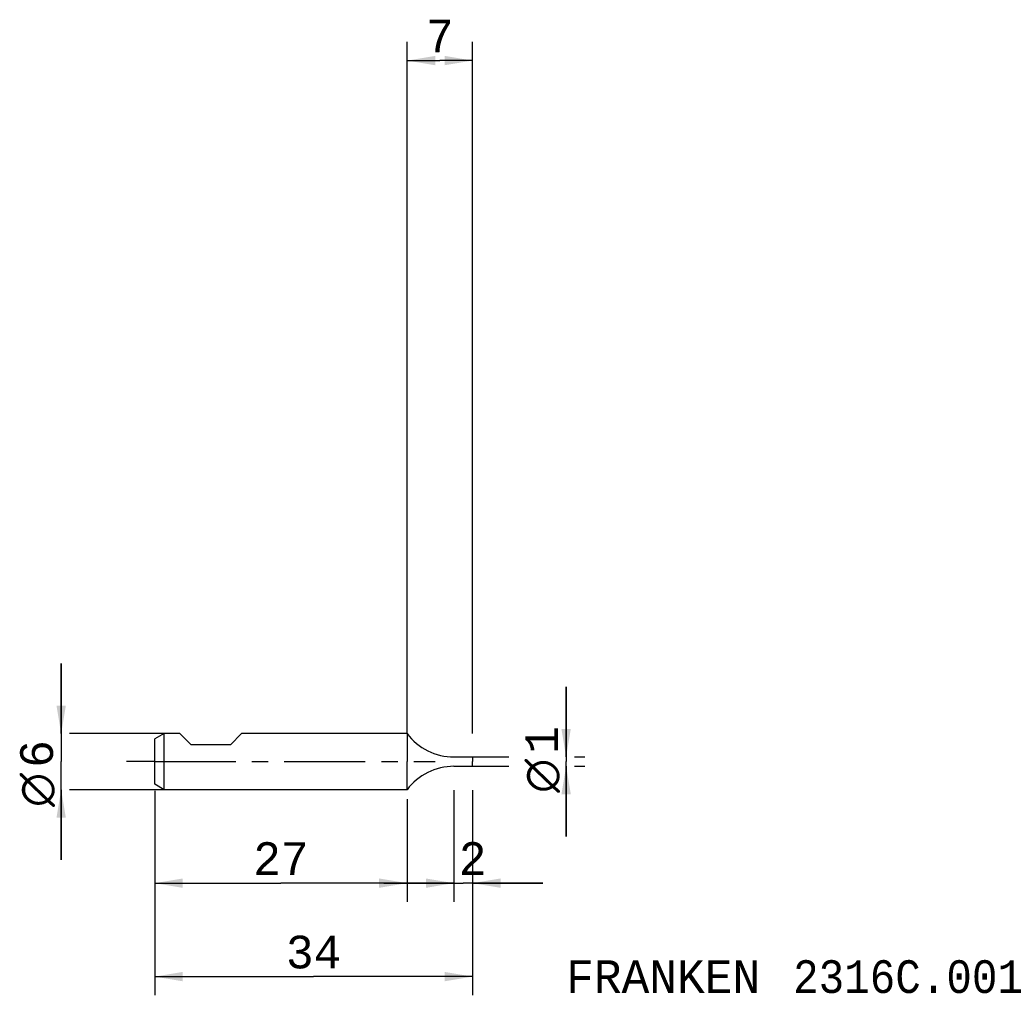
# Model space of a CAD drawing. Extents: x -41 to 64, y -25 to 79.
import ezdxf
from ezdxf.enums import TextEntityAlignment as Align

# ---------------------------------------------------------------- set-up
doc = ezdxf.new("R2010")
doc.units = 0
doc.header["$LTSCALE"] = 23.1
doc.linetypes.add('CENTER', pattern=[0.6, 0.375, -0.075, 0.075, -0.075])
doc.layers.get('0').update_dxf_attribs({"linetype": 'CONTINUOUS'})
for name, color, linetype in [('1', 4, 'CONTINUOUS'), ('2', 7, 'CONTINUOUS'), ('SK1', 4, 'CONTINUOUS'), ('SK2', 7, 'CONTINUOUS'), ('SK4', 2, 'CENTER'), ('SK6', 5, 'CONTINUOUS')]:
    doc.layers.add(name, color=color, linetype=linetype)
doc.styles.add('TEXTSTYLE_1', font='gdt', dxfattribs={"width": 0.8})
doc.styles.add('TEXTSTYLE_2', font='monos.ttf')
doc.dimstyles.new('DIMSTYLE_1', dxfattribs={"dimtxt": 3.5, "dimasz": 3, "dimexe": 2, "dimexo": 0, "dimgap": 0.875, "dimtad": 1, "dimdec": 3, "dimtxsty": 'TEXTSTYLE_2', "dimblk": '_FILLED', "dimblk1": '_FILLED', "dimblk2": '_FILLED', "dimcen": 0.09, "dimclrt": 5, "dimazin": 3, "dimtfac": 1, "dimtdec": 3, "dimtofl": 0, "dimtmove": 0, "dimatfit": 3, "dimtolj": 1})
doc.dimstyles.new('DIMSTYLE_2', dxfattribs={"dimtxt": 3.5, "dimasz": 3, "dimexe": 2, "dimexo": 0, "dimgap": 0.875, "dimtad": 1, "dimdec": 3, "dimtxsty": 'TEXTSTYLE_2', "dimblk": '_FILLED', "dimblk1": '_FILLED', "dimblk2": '_FILLED', "dimcen": 0.09, "dimclrt": 5, "dimazin": 3, "dimtp": 0.2, "dimtm": 0.2, "dimtfac": 1, "dimtdec": 3, "dimtofl": 0, "dimtmove": 0, "dimatfit": 3, "dimtolj": 1})
doc.dimstyles.new('DIMSTYLE_3', dxfattribs={"dimtxt": 3.5, "dimasz": 3, "dimexe": 2, "dimexo": 0, "dimgap": 0.875, "dimtad": 1, "dimdec": 3, "dimtxsty": 'TEXTSTYLE_2', "dimblk": '_FILLED', "dimblk1": '_FILLED', "dimblk2": '_FILLED', "dimcen": 0.09, "dimclrt": 5, "dimazin": 3, "dimtp": 0.1, "dimtm": 0.1, "dimtfac": 1, "dimtdec": 3, "dimtofl": 0, "dimtmove": 0, "dimatfit": 3, "dimtolj": 1})

# ---------------------------------------------------------------- blocks, each defined once
blk = doc.blocks.new('_FILLED')
at = {"color": 0, "linetype": 'BYBLOCK'}
blk.add_solid([(0, 0), (-1, 0.167), (-1, -0.167)], dxfattribs=at)
blk = doc.blocks.new('*D0')
at = {"layer": '2', "color": 7, "linetype": 'CONTINUOUS'}
for p, q in [((5, -3.06), (5, -15)), ((7, -3.06), (7, -6.87)), ((5, -13), (-2.5, -13)), ((-2.5, -13), (6, -13)), ((14.5, -13), (6, -13)), ((7, -13), (14.5, -13)), ((7, -13.87), (7, -15))]:
    blk.add_line(p, q, dxfattribs=at)
at = {"layer": '2', "color": 7, "linetype": 'CONTINUOUS', "xscale": 3, "yscale": 3, "zscale": 3}
blk.add_blockref('_FILLED', (5, -13), dxfattribs=at)
at = {"layer": '2', "color": 7, "linetype": 'CONTINUOUS', "xscale": 3, "yscale": 3, "zscale": 3, "rotation": 180}
blk.add_blockref('_FILLED', (7, -13), dxfattribs=at)
at = {"layer": '2', "color": 7, "linetype": 'CONTINUOUS', "style": 'TEXTSTYLE_2'}
blk.add_text('2', height=3.5, dxfattribs=at).set_placement((7, -12.12), align=Align.CENTER)
blk = doc.blocks.new('*D1')
at = {"layer": '2', "color": 7, "linetype": 'CONTINUOUS'}
for p, q in [((17, 0.5), (17, 8)), ((17, 8), (17, 0)), ((7, 0.5), (10.88, 0.5)), ((17, -8), (17, 0)), ((17.88, 0.5), (19, 0.5)), ((7, -0.5), (10.88, -0.5)), ((17, -0.5), (17, -8)), ((17.88, -0.5), (19, -0.5))]:
    blk.add_line(p, q, dxfattribs=at)
at = {"layer": '2', "color": 7, "linetype": 'CONTINUOUS', "xscale": 3, "yscale": 3, "zscale": 3}
for p, rotation in [((17, 0.5), 270), ((17, -0.5), 90)]:
    blk.add_blockref('_FILLED', p, dxfattribs=dict(at, rotation=rotation))
at = {"layer": '2', "color": 7, "linetype": 'CONTINUOUS'}
for s, style, p in [('1', 'TEXTSTYLE_2', (16.12, 2.33)), ('n', 'TEXTSTYLE_1', (16.12, -1.52))]:
    blk.add_text(s, height=3.5, rotation=90, dxfattribs=dict(at, style=style)).set_placement(p, align=Align.CENTER)
blk = doc.blocks.new('*D2')
at = {"layer": '2', "color": 7, "linetype": 'CONTINUOUS'}
for p, q in [((0, 3), (0, 77)), ((7, 3), (7, 77)), ((0, 75), (3.5, 75)), ((7, 75), (3.5, 75))]:
    blk.add_line(p, q, dxfattribs=at)
at = {"layer": '2', "color": 7, "linetype": 'CONTINUOUS', "xscale": 3, "yscale": 3, "zscale": 3, "rotation": 180}
blk.add_blockref('_FILLED', (0, 75), dxfattribs=at)
at = {"layer": '2', "color": 7, "linetype": 'CONTINUOUS', "xscale": 3, "yscale": 3, "zscale": 3}
blk.add_blockref('_FILLED', (7, 75), dxfattribs=at)
at = {"layer": '2', "color": 7, "linetype": 'CONTINUOUS', "style": 'TEXTSTYLE_2'}
blk.add_text('7', height=3.5, dxfattribs=at).set_placement((3.5, 75.875), align=Align.CENTER)
blk = doc.blocks.new('*D3')
at = {"layer": 'SK2', "color": 7, "linetype": 'CONTINUOUS'}
for p, q in [((-27, -3.14), (-27, -25)), ((7, -3.14), (7, -25)), ((-27, -23), (-10, -23)), ((7, -23), (-10, -23))]:
    blk.add_line(p, q, dxfattribs=at)
at = {"layer": 'SK2', "color": 7, "linetype": 'CONTINUOUS', "xscale": 3, "yscale": 3, "zscale": 3, "rotation": 180}
blk.add_blockref('_FILLED', (-27, -23), dxfattribs=at)
at = {"layer": 'SK2', "color": 7, "linetype": 'CONTINUOUS', "xscale": 3, "yscale": 3, "zscale": 3}
blk.add_blockref('_FILLED', (7, -23), dxfattribs=at)
at = {"layer": 'SK2', "color": 7, "linetype": 'CONTINUOUS', "style": 'TEXTSTYLE_2'}
blk.add_text('34', height=3.5, dxfattribs=at).set_placement((-10, -22.12), align=Align.CENTER)
blk = doc.blocks.new('*D4')
at = {"layer": 'SK2', "color": 7, "linetype": 'CONTINUOUS'}
for p, q in [((-37, 3), (-37, 10.5)), ((-37, 10.5), (-37, 0)), ((-26, 3), (-36.12, 3)), ((-37, -10.5), (-37, 0)), ((-37, -3), (-37, -10.5)), ((-26, -3), (-36.12, -3))]:
    blk.add_line(p, q, dxfattribs=at)
at = {"layer": 'SK2', "color": 7, "linetype": 'CONTINUOUS', "xscale": 3, "yscale": 3, "zscale": 3}
for p, rotation in [((-37, 3), 270), ((-37, -3), 90)]:
    blk.add_blockref('_FILLED', p, dxfattribs=dict(at, rotation=rotation))
at = {"layer": 'SK2', "color": 7, "linetype": 'CONTINUOUS'}
for s, style, p in [('6', 'TEXTSTYLE_2', (-37.88, 0.82)), ('n', 'TEXTSTYLE_1', (-37.88, -3.03))]:
    blk.add_text(s, height=3.5, rotation=90, dxfattribs=dict(at, style=style)).set_placement(p, align=Align.CENTER)
blk = doc.blocks.new('*D5')
at = {"layer": 'SK2', "color": 7, "linetype": 'CONTINUOUS'}
for p, q in [((-27, -4), (-27, -15)), ((0, -4), (0, -15)), ((-27, -13), (-13.5, -13)), ((0, -13), (-13.5, -13))]:
    blk.add_line(p, q, dxfattribs=at)
at = {"layer": 'SK2', "color": 7, "linetype": 'CONTINUOUS', "xscale": 3, "yscale": 3, "zscale": 3, "rotation": 180}
blk.add_blockref('_FILLED', (-27, -13), dxfattribs=at)
at = {"layer": 'SK2', "color": 7, "linetype": 'CONTINUOUS', "xscale": 3, "yscale": 3, "zscale": 3}
blk.add_blockref('_FILLED', (0, -13), dxfattribs=at)
at = {"layer": 'SK2', "color": 7, "linetype": 'CONTINUOUS', "style": 'TEXTSTYLE_2'}
blk.add_text('27', height=3.5, dxfattribs=at).set_placement((-13.5, -12.125), align=Align.CENTER)

msp = doc.modelspace()

# ---------------------------------------------------------------- linework, layer by layer
at = {"layer": '1', "color": 4, "linetype": 'CONTINUOUS'}
for p, q in [((0, 3), (0, 0)), ((0, -3), (0, 0)), ((4.997, 0.5), (7, 0.5)), ((7, 0.5), (7, 0)), ((7, -0.5), (7, 0)), ((4.997, -0.5), (7, -0.5))]:
    msp.add_line(p, q, dxfattribs=at)
for centre, start, end in [((4.997, 6.744), 216.842382, 270), ((4.997, -6.744), 90, 143.157618)]:
    msp.add_arc(centre, 6.244, start, end, dxfattribs=at)
at = {"layer": 'SK1', "color": 4, "linetype": 'CONTINUOUS'}
for p, q in [((-26, 3), (-27, 2.4226)), ((-27, -2.4226), (-27, 2.4226)), ((-24.3, 3), (-26, 3)), ((-26, -3), (-26, 3)), ((-23.1, 1.8), (-24.3, 3)), ((-18.9, 1.8), (-17.7, 3)), ((0, 3), (-17.7, 3)), ((-18.9, 1.8), (-23.1, 1.8)), ((-26, -3), (-27, -2.4226)), ((0, -3), (-26, -3))]:
    msp.add_line(p, q, dxfattribs=at)
at = {"layer": 'SK4', "color": 2, "linetype": 'CENTER'}
for q in [(-30, 0), (3, 0)]:
    msp.add_line((-27, 0), q, dxfattribs=at)

# ---------------------------------------------------------------- texts
at = {"layer": 'SK6', "color": 5, "linetype": 'CONTINUOUS', "style": 'TEXTSTYLE_2'}
for s, p in [('FRANKEN ', (17, -24.749)), ('2316C.001', (41.2452, -24.749))]:
    msp.add_text(s, height=3.5, dxfattribs=at).set_placement(p)

# ---------------------------------------------------------------- dimensions: what is measured, and where the dimension line sits
at = {"layer": '2', "color": 2, "linetype": 'CONTINUOUS'}
for base, p1, p2, dimstyle, picture, middle in [((7, 75), (0, 3), (7, 3), 'DIMSTYLE_2', '*D2', (3.5201, 75)), ((7, -12.999), (5, -3.0553), (7, -3.0553), 'DIMSTYLE_1', '*D0', (6.9598, -12.999))]:
    dim = msp.add_linear_dim(base=base, p1=p1, p2=p2, dimstyle=dimstyle, dxfattribs=at)
    dim.commit()
    dim.dimension.update_dxf_attribs({"geometry": picture, "text_midpoint": middle, "dimtype": 160})
dim = msp.add_linear_dim(base=(17, -0.5), p1=(7, 0.5), p2=(7, -0.5), angle=270, text='%%c<>', dimstyle='DIMSTYLE_1', dxfattribs=at)
dim.commit()
dim.dimension.update_dxf_attribs({"geometry": '*D1', "text_midpoint": (17, 0), "dimtype": 160})
at = {"layer": 'SK2', "color": 2, "linetype": 'CONTINUOUS'}
dim = msp.add_linear_dim(base=(-37, -3), p1=(-26, 3), p2=(-26, -3), angle=270, text='%%c<> ', dimstyle='DIMSTYLE_3', dxfattribs=at)
dim.commit()
dim.dimension.update_dxf_attribs({"geometry": '*D4', "text_midpoint": (-37, -1.5153), "dimtype": 160})
for base, p1, p2, dimstyle, picture, middle in [((7, -23), (-27, -3.1415), (7, -3.1415), 'DIMSTYLE_1', '*D3', (-10.0284, -23)), ((0, -13), (-27, -4), (0, -4), 'DIMSTYLE_2', '*D5', (-13.515, -13))]:
    dim = msp.add_linear_dim(base=base, p1=p1, p2=p2, dimstyle=dimstyle, dxfattribs=at)
    dim.commit()
    dim.dimension.update_dxf_attribs({"geometry": picture, "text_midpoint": middle, "dimtype": 160})

doc.saveas('drawing.dxf')
